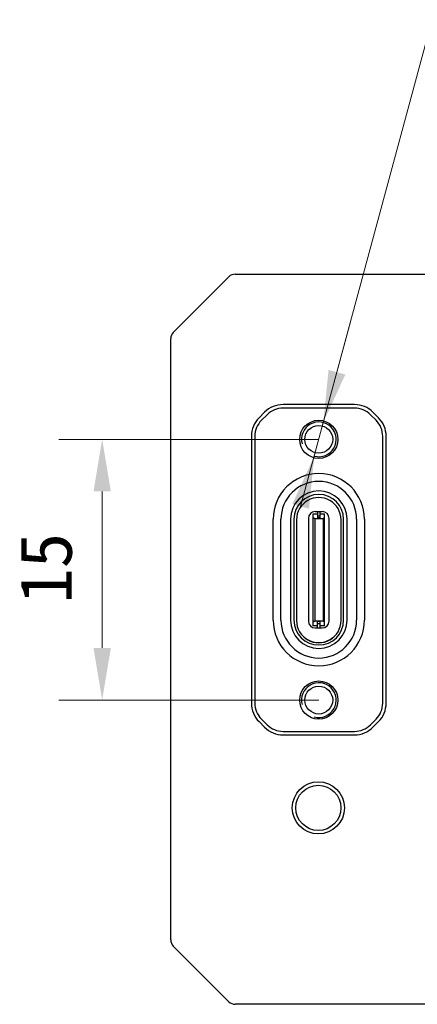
# Model space of a CAD drawing. Header units: millimetres. Extents: x 1096 to 1516, y 20 to 317.
# Tile 4 of 7: x 1395 to 1418, y 208 to 264. Entities that reach past the tile are written whole.
import ezdxf

# ---------------------------------------------------------------- set-up
doc = ezdxf.new("R2010")
doc.units = ezdxf.units.MM
doc.header["$LTSCALE"] = 16.335
doc.header["$PDMODE"] = 3
doc.header["$PDSIZE"] = 8
doc.layers.get('0').update_dxf_attribs({"linetype": 'CONTINUOUS'})
doc.layers.get('Defpoints').update_dxf_attribs({"linetype": 'CONTINUOUS'})
for name, color, linetype in [('00_COMPONENTS', 7, 'CONTINUOUS'), ('ASM_DXF_DIMENSION', 7, 'CONTINUOUS'), ('D-01-35-26-0DXF_CONTINUOUS_LINE', 7, 'CONTINUOUS')]:
    doc.layers.add(name, color=color, linetype=linetype)
doc.styles.get("Standard").update_dxf_attribs({"font": 'simfang.ttf'})
doc.dimstyles.new('DIMSTYLE_1', dxfattribs={"dimtxt": 3, "dimasz": 3, "dimexe": 2.5, "dimexo": 0, "dimgap": 0.75, "dimtad": 1, "dimdsep": 46, "dimtxsty": 'STANDARD', "dimblk": '_FILLED', "dimcen": 0.09, "dimclrd": 8, "dimclre": 8, "dimclrt": 7, "dimadec": 0, "dimazin": 0, "dimtp": 0.001, "dimtm": 0.001, "dimtfac": 1, "dimtofl": 0, "dimtmove": 0, "dimatfit": 3, "dimldrblk": '_FILLED', "dimfxl": 1, "dimtolj": 1, "dimlwd": 9, "dimlwe": 9, "dimarcsym": 0})
doc.dimstyles.new('DIMSTYLE_2', dxfattribs={"dimtxt": 3, "dimasz": 3, "dimexe": 2.5, "dimexo": 0, "dimtad": 1, "dimdec": 3, "dimdsep": 46, "dimtxsty": 'STANDARD', "dimblk": '_FILLED', "dimcen": 0.09, "dimclrd": 8, "dimclre": 8, "dimclrt": 7, "dimadec": 0, "dimazin": 0, "dimtp": 0.001, "dimtm": 0.001, "dimtfac": 1, "dimtdec": 3, "dimtmove": 0, "dimatfit": 2, "dimldrblk": '_FILLED', "dimfxl": 1, "dimtolj": 1, "dimlwd": 9, "dimlwe": 9, "dimarcsym": 0})

# ---------------------------------------------------------------- blocks, each defined once
blk = doc.blocks.new('_FILLED')
at = {"color": 0, "linetype": 'ByBlock'}
blk.add_solid([(0, 0), (-1, 0.167), (-1, -0.167)], dxfattribs=at)
blk = doc.blocks.new('*D168')
at = {"layer": 'D-01-35-26-0DXF_CONTINUOUS_LINE', "color": 8, "linetype": 'Continuous', "lineweight": 9}
for p, q in [((1411.872, 240.182), (1396.899, 240.182)), ((1399.399, 237.182), (1399.399, 228.182)), ((1411.872, 225.182), (1396.899, 225.182))]:
    blk.add_line(p, q, dxfattribs=at)
at = {"layer": 'Defpoints', "color": 0}
for p in [(1411.872, 240.182), (1399.399, 225.182), (1411.872, 225.182)]:
    blk.add_point(p, dxfattribs=at)
at = {"layer": 'D-01-35-26-0DXF_CONTINUOUS_LINE', "color": 8, "linetype": 'ByBlock', "lineweight": 9, "xscale": 3, "yscale": 3, "zscale": 3}
for p, rotation in [((1399.399, 240.182), 90), ((1399.399, 225.182), 270)]:
    blk.add_blockref('_FILLED', p, dxfattribs=dict(at, rotation=rotation))
at = {"layer": 'D-01-35-26-0DXF_CONTINUOUS_LINE', "color": 7, "lineweight": 30, "insert": (1394.649, 232.767), "char_height": 3, "attachment_point": 2, "rotation": 90, "line_spacing_factor": 0.9}
blk.add_mtext('\\A1;15', dxfattribs=at)
blk = doc.blocks.new('*D169')
at = {"layer": 'ASM_DXF_DIMENSION', "color": 8, "linetype": 'Continuous', "lineweight": 9}
for p, q in [((1410.827, 236.321), (1418.466, 264.55)), ((1438.625, 264.55), (1418.466, 264.55)), ((1412.917, 244.043), (1413.701, 246.939)), ((1412.133, 241.147), (1411.611, 239.217))]:
    blk.add_line(p, q, dxfattribs=at)
at = {"layer": 'Defpoints', "color": 0}
for p in [(1412.133, 241.147), (1411.611, 239.217)]:
    blk.add_point(p, dxfattribs=at)
at = {"layer": 'ASM_DXF_DIMENSION', "color": 8, "linetype": 'ByBlock', "lineweight": 9, "xscale": 3, "yscale": 3, "zscale": 3}
for p, rotation in [((1412.133, 241.147), 254.8589023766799), ((1411.611, 239.217), 74.85890237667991)]:
    blk.add_blockref('_FILLED', p, dxfattribs=dict(at, rotation=rotation))
at = {"layer": 'ASM_DXF_DIMENSION', "color": 7, "lineweight": 15, "insert": (1425.602, 269.175), "char_height": 3, "attachment_point": 1, "line_spacing_factor": 0.9}
blk.add_mtext('\\A1;{2-M2{\\fgdt;x}4}', dxfattribs=at)

msp = doc.modelspace()

# ---------------------------------------------------------------- linework, layer by layer
at = {"layer": '00_COMPONENTS'}
for p, q in [((1406.7007, 249.5357), (1403.4936, 246.3285)), ((1407.0543, 249.6821), (1441.6401, 249.6821)), ((1403.3472, 211.3892), (1403.3472, 245.975)), ((1413.9309, 242.1821), (1409.8135, 242.1821)), ((1413.9309, 241.9821), (1409.8135, 241.9821)), ((1408.7528, 241.7428), (1408.4315, 241.4214)), ((1408.8943, 241.6013), (1408.5729, 241.28)), ((1415.1714, 241.28), (1414.8501, 241.6013)), ((1415.3128, 241.4214), (1414.9915, 241.7428)), ((1407.9922, 240.3608), (1407.9922, 225.0034)), ((1408.1922, 240.3608), (1408.1922, 225.0034)), ((1415.5522, 225.0034), (1415.5522, 240.3608)), ((1415.7522, 225.0034), (1415.7522, 240.3608)), ((1411.2722, 235.6321), (1411.2722, 229.7321)), ((1411.5472, 229.4621), (1411.5472, 235.9021)), ((1411.5472, 235.9021), (1411.7972, 235.9021)), ((1411.5472, 235.6844), (1411.6472, 235.6244)), ((1411.6722, 236.0321), (1412.0722, 236.0321)), ((1411.7972, 236.0321), (1411.7972, 235.6648)), ((1411.7972, 235.7725), (1411.9472, 235.7725)), ((1411.9472, 235.6648), (1411.7972, 235.6648)), ((1411.9472, 235.6648), (1411.9472, 236.0321)), ((1411.9472, 235.9021), (1412.1972, 235.9021)), ((1412.1222, 235.6244), (1412.1972, 235.6844)), ((1412.1972, 229.4621), (1412.1972, 235.9021)), ((1412.4722, 229.7321), (1412.4722, 235.6321)), ((1409.2422, 229.7821), (1409.2422, 235.5821)), ((1409.6922, 229.7821), (1409.6922, 235.5821)), ((1410.2422, 235.5821), (1410.2422, 229.7821)), ((1410.4422, 235.5821), (1410.4422, 229.7821)), ((1410.5922, 235.5571), (1410.5922, 229.7571)), ((1411.6472, 235.6244), (1411.6472, 229.7398)), ((1411.6472, 235.6244), (1412.1222, 235.6244)), ((1412.1222, 235.6244), (1412.1222, 229.7398)), ((1413.1522, 229.7571), (1413.1522, 235.5571)), ((1413.3022, 229.7821), (1413.3022, 235.5821)), ((1413.5022, 229.7821), (1413.5022, 235.5821)), ((1414.0522, 235.5821), (1414.0522, 229.7821)), ((1414.5022, 235.5821), (1414.5022, 229.7821)), ((1411.5472, 229.6798), (1411.6472, 229.7398)), ((1411.7972, 229.4621), (1411.5472, 229.4621)), ((1411.6472, 229.7398), (1412.1222, 229.7398)), ((1411.7972, 229.3321), (1411.7972, 229.6995)), ((1411.9472, 229.6995), (1411.7972, 229.6995)), ((1411.7972, 229.5917), (1411.9472, 229.5917)), ((1411.9472, 229.3321), (1411.9472, 229.6995)), ((1412.1972, 229.4621), (1411.9472, 229.4621)), ((1412.1222, 229.7398), (1412.1972, 229.6798)), ((1411.6722, 229.3321), (1412.0722, 229.3321)), ((1411.6922, 228.4902), (1411.6922, 228.5045)), ((1411.7972, 228.4793), (1411.7972, 228.4945)), ((1412.0722, 228.5078), (1412.0722, 228.4928)), ((1408.4315, 223.9428), (1408.7528, 223.6214)), ((1408.5729, 224.0842), (1408.8943, 223.7629)), ((1414.8501, 223.7629), (1415.1714, 224.0842)), ((1414.9915, 223.6214), (1415.3128, 223.9428)), ((1409.8135, 223.3821), (1413.9309, 223.3821)), ((1409.8135, 223.1821), (1413.9309, 223.1821)), ((1403.4936, 211.0357), (1406.7007, 207.8285)), ((1441.6401, 207.6821), (1407.0543, 207.6821))]:
    msp.add_line(p, q, dxfattribs=at)
for centre, radius in [((1411.8722, 240.1821), 1.1), ((1411.8722, 240.1821), 0.8), ((1411.8722, 225.1821), 1.1), ((1411.8722, 225.1821), 0.8), ((1411.8472, 218.9821), 1.5), ((1411.8472, 218.9821), 1.3)]:
    msp.add_circle(centre, radius, dxfattribs=at)
for centre, radius, start, end in [((1407.0543, 249.1821), 0.5, 90, 135), ((1403.8472, 245.975), 0.5, 135, 180), ((1409.8135, 240.6821), 1.5, 90, 135), ((1409.8135, 240.6821), 1.3, 90, 135), ((1413.9309, 240.6821), 1.5, 45, 90), ((1413.9309, 240.6821), 1.3, 45, 90), ((1409.4922, 240.3608), 1.5, 135, 180), ((1414.2522, 240.3608), 1.5, 0, 45), ((1409.4922, 240.3608), 1.3, 135, 180), ((1411.8722, 240.1821), 1, 255, 195), ((1414.2522, 240.3608), 1.3, 0, 45), ((1411.8722, 235.5821), 2.63, 0, 180), ((1411.8722, 235.5821), 2.18, 0, 180), ((1411.8722, 235.5821), 1.63, 0, 180), ((1411.8722, 235.5821), 1.43, 0, 180), ((1411.8722, 235.5571), 1.28, 0.00022, 180.00036), ((1411.6722, 235.6321), 0.4, 90.00005, 179.99982), ((1412.0722, 235.6321), 0.4, 0.00021, 90), ((1411.8722, 229.7821), 2.63, 180, 0), ((1411.8722, 229.7821), 2.18, 180, 0), ((1411.8722, 229.7821), 1.63, 180, 0), ((1411.8722, 229.7821), 1.43, 180, 0), ((1411.8722, 229.7571), 1.28, 180.00022, 0.00036), ((1411.6722, 229.7321), 0.4, 180.00018, 270), ((1412.0722, 229.7321), 0.4, 270, 359.9998), ((1411.8722, 229.8021), 1.31, 222.56399, 317.43601), ((1411.8722, 225.1821), 1, 255, 195), ((1409.4922, 225.0034), 1.5, 180, 225), ((1409.4922, 225.0034), 1.3, 180, 225), ((1414.2522, 225.0034), 1.3, 315, 0), ((1414.2522, 225.0034), 1.5, 315, 0), ((1409.8135, 224.6821), 1.3, 225, 270), ((1413.9309, 224.6821), 1.3, 270, 315), ((1409.8135, 224.6821), 1.5, 225, 270), ((1413.9309, 224.6821), 1.5, 270, 315), ((1403.8472, 211.3892), 0.5, 180, 225), ((1407.0543, 208.1821), 0.5, 225, 270)]:
    msp.add_arc(centre, radius, start, end, dxfattribs=at)

# ---------------------------------------------------------------- dimensions: what is measured, and where the dimension line sits
at = {"layer": 'ASM_DXF_DIMENSION', "color": 7, "linetype": 'Continuous', "lineweight": 15}
dim = msp.add_diameter_dim_2p(p1=(1412.1334, 241.1474), p2=(1411.611, 239.2168), text='{2-M<>{\\fgdt;x}4}', dimstyle='DIMSTYLE_2', override={"dimtih": 1, "dimtoh": 1, "dimpost": '<>', "dimtxsty": 'STANDARD', "dimldrblk": '_FILLED'}, dxfattribs=at)
dim.commit()
dim.dimension.update_dxf_attribs({"geometry": '*D169', "text_midpoint": (1432.1137, 264.5498), "dimtype": 163})
at = {"layer": 'D-01-35-26-0DXF_CONTINUOUS_LINE', "color": 7, "linetype": 'Continuous', "lineweight": 30}
dim = msp.add_linear_dim(base=(1399.3985, 225.1821), p1=(1411.8722, 240.1821), p2=(1411.8722, 225.1821), angle=270, dimstyle='DIMSTYLE_1', override={"dimdec": 1, "dimtxsty": 'STANDARD', "dimldrblk": '_FILLED'}, dxfattribs=at)
dim.commit()
dim.dimension.update_dxf_attribs({"geometry": '*D168', "text_midpoint": (1399.3985, 232.7671), "dimtype": 160})

doc.saveas('drawing.dxf')
